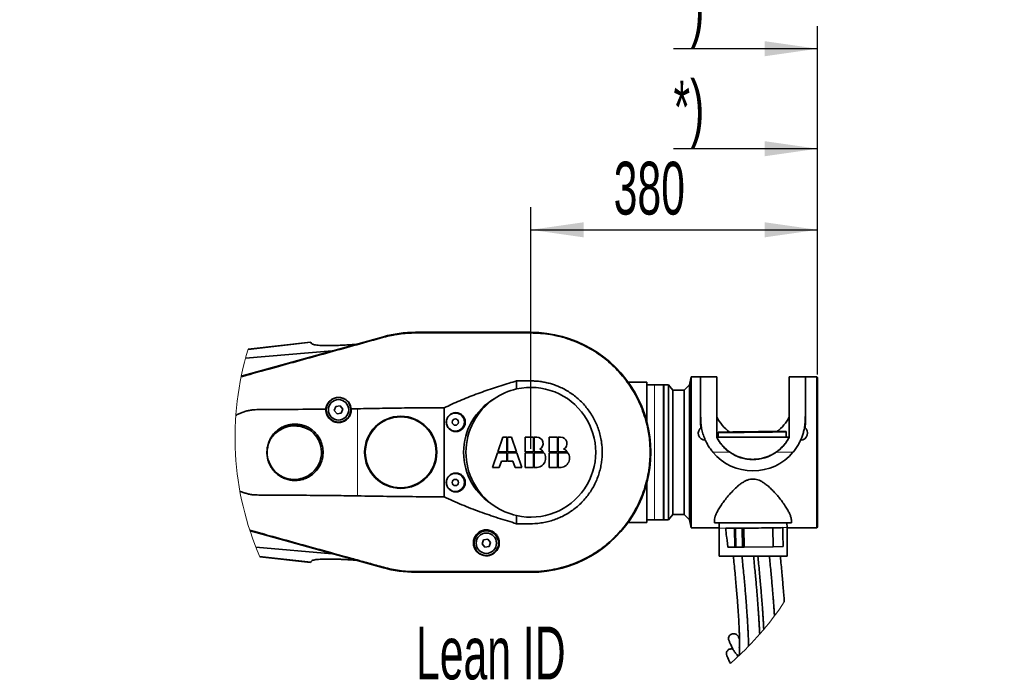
# Model space of a CAD drawing. Header units: millimetres. Extents: x 0 to 12115, y 0 to 8400.
# Tile 94 of 123: x 7841 to 9147, y 3271 to 4128. Entities that reach past the tile are written whole.
import ezdxf

# ---------------------------------------------------------------- set-up
doc = ezdxf.new("R2010")
doc.units = ezdxf.units.MM
doc.header["$LTSCALE"] = 20
doc.header["$PDSIZE"] = -1
doc.layers.add('SVART_TEXT', color=7, linetype='Continuous')
doc.styles.add('SLDTEXTSTYLE0', font='TXT', dxfattribs={"width": 0.605})
doc.dimstyles.new('SLDDIMSTYLE0', dxfattribs={"dimtxt": 70, "dimasz": 70, "dimexe": 0, "dimexo": 0.0625, "dimgap": 17.5, "dimtad": 1, "dimdec": 1, "dimrnd": 1e-09, "dimzin": 12, "dimdsep": 46, "dimtxsty": 'SLDTEXTSTYLE0', "dimsah": 1, "dimcen": 0.09, "dimadec": 0, "dimazin": 3, "dimtfac": 1, "dimtofl": 0, "dimtmove": 0, "dimatfit": 3, "dimfxl": 1, "dimfrac": 2, "dimtolj": 1, "dimtzin": 12, "dimarcsym": 0})
doc.dimstyles.new('SLDDIMSTYLE20', dxfattribs={"dimtxt": 70, "dimasz": 70, "dimexe": 0, "dimexo": 0.0625, "dimgap": 17.5, "dimtad": 1, "dimdec": 1, "dimrnd": 1e-09, "dimzin": 12, "dimdsep": 46, "dimtxsty": 'SLDTEXTSTYLE0', "dimsah": 1, "dimcen": 0.09, "dimse1": 1, "dimsd1": 1, "dimadec": 0, "dimazin": 3, "dimtfac": 1, "dimtofl": 0, "dimtmove": 0, "dimatfit": 3, "dimfxl": 1, "dimfrac": 2, "dimtolj": 1, "dimtzin": 12, "dimarcsym": 0})
doc.dimstyles.new('SLDDIMSTYLE8', dxfattribs={"dimtxt": 0.18, "dimasz": 70, "dimexe": 0, "dimexo": 0.0625, "dimgap": 0, "dimtad": 0, "dimtih": 1, "dimtoh": 1, "dimdec": 0, "dimrnd": 1e-09, "dimzin": 0, "dimdsep": 46, "dimtxsty": 'Standard', "dimblk1": 'NONE', "dimblk2": 'NONE', "dimsah": 1, "dimcen": 0.09, "dimadec": 0, "dimazin": 0, "dimtfac": 70, "dimtdec": 0, "dimtofl": 0, "dimtmove": 0, "dimatfit": 3, "dimldrblk": 'NONE', "dimfxl": 1, "dimfrac": 2, "dimtolj": 1, "dimtzin": 0, "dimarcsym": 0})

# ---------------------------------------------------------------- blocks, each defined once
blk = doc.blocks.new('_None')
blk = doc.blocks.new('_D_91')
at = {"layer": 'SVART_TEXT'}
for p, q in [((8519, 3559.5), (8519, 3879.6)), ((8899, 3657.7), (8899, 3879.6)), ((8519, 3849.6), (8899, 3849.6))]:
    blk.add_line(p, q, dxfattribs=at)
for points in [[(8519, 3849.6), (8589, 3839.6), (8589, 3859.6)], [(8899, 3849.6), (8829, 3859.6), (8829, 3839.6)]]:
    blk.add_solid(points, dxfattribs=at)
at = {"layer": 'SVART_TEXT', "insert": (8628.8, 3939.8), "char_height": 70, "attachment_point": 1, "style": 'SLDTEXTSTYLE0'}
blk.add_mtext('380', dxfattribs=at)
blk = doc.blocks.new('_D_92')
at = {"layer": 'SVART_TEXT'}
for p, q in [((8899, 3657.7), (8899, 3987.1)), ((8899, 3957.1), (8708.1, 3957.1))]:
    blk.add_line(p, q, dxfattribs=at)
blk.add_solid([(8899, 3957.1), (8829, 3967.1), (8829, 3947.1)], dxfattribs=at)
at = {"layer": 'SVART_TEXT', "insert": (8708.1, 4047.4), "char_height": 70, "attachment_point": 1, "style": 'SLDTEXTSTYLE0'}
blk.add_mtext('*)', dxfattribs=at)
blk = doc.blocks.new('_D_93')
at = {"layer": 'SVART_TEXT'}
for p, q in [((8899, 3657.7), (8899, 4119.6)), ((8899, 4089.6), (8708.1, 4089.6))]:
    blk.add_line(p, q, dxfattribs=at)
blk.add_solid([(8899, 4089.6), (8829, 4099.6), (8829, 4079.6)], dxfattribs=at)
at = {"layer": 'SVART_TEXT', "insert": (8708.1, 4179.8), "char_height": 70, "attachment_point": 1, "style": 'SLDTEXTSTYLE0'}
blk.add_mtext('*)', dxfattribs=at)

msp = doc.modelspace()

# ---------------------------------------------------------------- linework, layer by layer
at = {"color": 7, "linetype": 'Continuous', "lineweight": 35}
for p, q in [((8323.539639, 3707.862032), (8134.992684, 3655.623449)), ((8323.511685, 3707.963003), (8135.016645, 3655.738843)), ((8518.964732, 3713.735236), (8365.964735, 3713.735236)), ((8518.964732, 3713.630451), (8365.964735, 3713.630451)), ((8226.714576, 3700.874222), (8144.208515, 3691.473854)), ((8227.305437, 3700.03034), (8228.102172, 3698.892606)), ((8140.733207, 3679.503692), (8255.421723, 3689.098013)), ((8500.104273, 3638.641609), (8500.104273, 3649.367226)), ((8672.964776, 3647.735251), (8647.929872, 3647.735251)), ((8672.964776, 3647.735251), (8672.964776, 3601.286305)), ((8682.964767, 3644.235266), (8672.964776, 3644.235266)), ((8694.964731, 3644.235266), (8682.964767, 3644.235266)), ((8694.964731, 3644.235266), (8694.964731, 3465.235246)), ((8696.981276, 3644.235266), (8695.464695, 3644.235266)), ((8695.464695, 3465.235246), (8695.464695, 3644.235266)), ((8701.564754, 3644.235266), (8699.960912, 3644.235266)), ((8707.438434, 3637.235177), (8701.564754, 3644.235266)), ((8701.564754, 3465.235246), (8701.564754, 3644.235266)), ((8729.464734, 3644.235266), (8722.464765, 3637.235177)), ((8731.316174, 3654.73522), (8729.464734, 3644.235266)), ((8729.464734, 3465.235246), (8729.464734, 3644.235266)), ((8743.964756, 3654.73522), (8731.316174, 3654.73522)), ((8731.316174, 3654.73522), (8731.316174, 3574.642731)), ((8743.964756, 3604.053749), (8743.964756, 3654.73522)), ((8765.464748, 3654.73522), (8743.964756, 3654.73522)), ((8765.464748, 3574.488891), (8765.464748, 3654.73522)), ((8861.464704, 3654.73522), (8861.464704, 3574.488891)), ((8882.964695, 3654.73522), (8861.464704, 3654.73522)), ((8882.439698, 3654.73522), (8882.439936, 3654.73522)), ((8897.9648, 3654.73522), (8882.964695, 3654.73522)), ((8882.964695, 3604.053749), (8882.964695, 3654.73522)), ((8898.964728, 3653.735174), (8897.9648, 3654.73522)), ((8897.9648, 3454.735232), (8897.9648, 3654.73522)), ((8898.964728, 3653.735174), (8898.964728, 3455.735219)), ((8695.464695, 3634.735239), (8694.964731, 3634.735239)), ((8722.464765, 3637.235177), (8707.438434, 3637.235177)), ((8707.438434, 3472.235216), (8707.438434, 3637.235177)), ((8722.464765, 3554.436875), (8722.464765, 3637.235177)), ((8265.939081, 3616.460694), (8260.253335, 3615.457786)), ((8269.650484, 3612.038148), (8265.939081, 3616.460694)), ((8260.253335, 3615.457786), (8258.278991, 3610.032333)), ((8258.278991, 3610.032333), (8261.990393, 3605.609787)), ((8261.990393, 3605.609787), (8267.67614, 3606.612695)), ((8267.67614, 3606.612695), (8269.650484, 3612.038148)), ((8288.964713, 3612.480296), (8280.764783, 3612.355364)), ((8403.964723, 3613.547696), (8403.964723, 3495.922757)), ((8743.964756, 3604.053749), (8744.138683, 3599.25784)), ((8743.964756, 3594.389928), (8743.964756, 3604.053749)), ((8882.964695, 3604.053749), (8882.964695, 3594.389928)), ((8670.997585, 3601.286305), (8672.964776, 3601.286305)), ((8672.964776, 3601.286305), (8672.964776, 3594.295276)), ((8882.565821, 3587.429179), (8882.964695, 3594.389928)), ((8882.820929, 3599.696172), (8882.82069, 3599.48696)), ((8882.821286, 3599.477066), (8882.821286, 3599.48696)), ((8767.356718, 3581.167949), (8767.422641, 3574.834479)), ((8857.391203, 3574.834479), (8857.315505, 3582.104755)), ((8481.973255, 3574.846221), (8475.118423, 3555.235697)), ((8487.069214, 3574.846221), (8481.973255, 3574.846221)), ((8487.069214, 3555.235697), (8487.069214, 3574.846221)), ((8493.166233, 3574.846221), (8488.070215, 3574.846221)), ((8488.070215, 3574.846221), (8488.070215, 3555.235697)), ((8500.021065, 3555.235697), (8493.166233, 3574.846221)), ((8511.411751, 3574.846221), (8511.411751, 3555.235697)), ((8522.55925, 3574.846221), (8511.411751, 3574.846221)), ((8522.55925, 3555.235697), (8522.55925, 3574.846221)), ((8526.699746, 3574.846221), (8523.560251, 3574.846221)), ((8523.560251, 3574.846221), (8523.560251, 3555.235697)), ((8543.170715, 3574.846221), (8543.170715, 3555.235697)), ((8554.318214, 3574.846221), (8543.170715, 3574.846221)), ((8554.318214, 3555.235697), (8554.318214, 3574.846221)), ((8558.45877, 3574.846221), (8555.319215, 3574.846221)), ((8555.319215, 3574.846221), (8555.319215, 3555.235697)), ((8731.316174, 3574.642731), (8731.316174, 3454.735232)), ((8767.823661, 3574.834479), (8765.464748, 3574.834479)), ((8861.464704, 3574.642731), (8765.464748, 3574.642731)), ((8861.464704, 3574.834479), (8856.98911, 3574.834479)), ((8474.768544, 3554.234696), (8467.913712, 3534.624232)), ((8487.069214, 3554.234696), (8474.768544, 3554.234696)), ((8475.118423, 3555.235697), (8487.069214, 3555.235697)), ((8487.069214, 3542.814208), (8487.069214, 3554.234696)), ((8488.070215, 3555.235697), (8500.021065, 3555.235697)), ((8488.070215, 3554.234696), (8488.070215, 3542.814208)), ((8500.370944, 3554.234696), (8488.070215, 3554.234696)), ((8507.225717, 3534.624232), (8500.370944, 3554.234696)), ((8511.411751, 3555.235697), (8522.55925, 3555.235697)), ((8522.55925, 3554.234696), (8511.411751, 3554.234696)), ((8511.411751, 3554.234696), (8511.411751, 3534.624232)), ((8522.55925, 3534.624232), (8522.55925, 3554.234696)), ((8523.560251, 3555.235697), (8535.649443, 3555.235697)), ((8523.560251, 3554.234696), (8523.560251, 3534.624232)), ((8536.389912, 3554.234696), (8523.560251, 3554.234696)), ((8543.170715, 3555.235697), (8554.318214, 3555.235697)), ((8554.318214, 3554.234696), (8543.170715, 3554.234696)), ((8543.170715, 3554.234696), (8543.170715, 3534.624232)), ((8554.318214, 3534.624232), (8554.318214, 3554.234696)), ((8555.319215, 3555.235697), (8567.408407, 3555.235697)), ((8555.319215, 3554.234696), (8555.319215, 3534.624232)), ((8568.148936, 3554.234696), (8555.319215, 3554.234696)), ((8722.464765, 3472.235216), (8722.464765, 3554.436875)), ((8477.013732, 3534.624232), (8479.876543, 3542.814208)), ((8479.876543, 3542.814208), (8487.069214, 3542.814208)), ((8488.070215, 3542.814208), (8495.262945, 3542.814208)), ((8495.262945, 3542.814208), (8498.125757, 3534.624232)), ((8467.913712, 3534.624232), (8477.013732, 3534.624232)), ((8498.125757, 3534.624232), (8507.225717, 3534.624232)), ((8511.411751, 3534.624232), (8522.55925, 3534.624232)), ((8543.170715, 3534.624232), (8554.318214, 3534.624232)), ((8672.964776, 3515.175117), (8672.964776, 3508.184148)), ((8672.964776, 3508.184148), (8670.997585, 3508.184148)), ((8672.964776, 3508.184148), (8672.964776, 3461.735202)), ((8694.964731, 3474.735213), (8695.464695, 3474.735213)), ((8500.104273, 3460.100485), (8500.104273, 3470.828844)), ((8647.929872, 3461.735202), (8672.964776, 3461.735202)), ((8672.964776, 3465.235246), (8682.964767, 3465.235246)), ((8682.964767, 3465.235246), (8694.964731, 3465.235246)), ((8695.464695, 3465.235246), (8701.564754, 3465.235246)), ((8701.564754, 3465.235246), (8707.438434, 3472.235216)), ((8707.438434, 3472.235216), (8722.464765, 3472.235216)), ((8722.464765, 3472.235216), (8729.464734, 3465.235246)), ((8729.464734, 3465.235246), (8731.316174, 3454.735232)), ((8762.464727, 3464.219225), (8762.464727, 3461.235238)), ((8864.464725, 3461.235238), (8762.464727, 3461.235238)), ((8768.605674, 3461.234404), (8768.679107, 3454.179002)), ((8858.638013, 3455.115808), (8858.574236, 3461.235238)), ((8864.464725, 3461.235238), (8864.464725, 3464.256061)), ((8146.627272, 3450.623585), (8323.539639, 3401.60848)), ((8146.66673, 3450.503899), (8323.511685, 3401.50751)), ((8731.316174, 3454.735232), (8768.673385, 3454.735232)), ((8768.679107, 3454.179002), (8768.703545, 3417.169822)), ((8777.76655, 3454.053474), (8777.682031, 3454.052521)), ((8777.682031, 3454.052521), (8789.019311, 3454.048646)), ((8777.770961, 3445.516957), (8777.682031, 3454.052521)), ((8789.019311, 3454.048646), (8790.429676, 3453.945769)), ((8789.279664, 3429.050816), (8789.019311, 3454.048646)), ((8790.429676, 3453.945769), (8799.296463, 3454.04513)), ((8790.68991, 3428.947938), (8790.429676, 3453.945769)), ((8799.556816, 3429.047299), (8799.296463, 3454.04513)), ((8799.296463, 3454.04513), (8801.339353, 3454.044414)), ((8801.339353, 3454.044414), (8839.830244, 3454.475714)), ((8801.599587, 3429.046584), (8801.339353, 3454.044414)), ((8839.830244, 3454.475714), (8852.931584, 3454.878283)), ((8840.090597, 3429.477883), (8839.830244, 3454.475714)), ((8853.244746, 3445.978714), (8852.931584, 3454.878283)), ((8858.662928, 3417.229129), (8858.638013, 3455.115808)), ((8858.638252, 3454.735232), (8897.9648, 3454.735232)), ((8897.9648, 3454.735232), (8898.964728, 3455.735219)), ((8456.253374, 3438.657773), (8454.27903, 3433.23232)), ((8461.939061, 3439.660681), (8456.253374, 3438.657773)), ((8465.650464, 3435.238136), (8461.939061, 3439.660681)), ((8463.67612, 3429.812683), (8465.650464, 3435.238136)), ((8853.412355, 3429.887188), (8853.244746, 3445.978714)), ((8255.421723, 3420.372439), (8154.529179, 3428.812636)), ((8454.27903, 3433.23232), (8457.990433, 3428.809775)), ((8457.990433, 3428.809775), (8463.67612, 3429.812683)), ((8780.009473, 3429.053975), (8789.279664, 3429.050816)), ((8789.279664, 3429.050816), (8790.68991, 3428.947938)), ((8790.68991, 3428.947938), (8799.556816, 3429.047299)), ((8799.556816, 3429.047299), (8801.599587, 3429.046584)), ((8801.599587, 3429.046584), (8840.090597, 3429.477883)), ((8840.090597, 3429.477883), (8853.412355, 3429.887188)), ((8159.762407, 3416.224433), (8226.714576, 3408.59623)), ((8228.102172, 3410.577906), (8227.305437, 3409.440053)), ((8365.964735, 3395.840002), (8518.964732, 3395.840002)), ((8365.964735, 3395.735217), (8518.964732, 3395.735217))]:
    msp.add_line(p, q, dxfattribs=at)
at = {"color": 8, "linetype": 'Continuous', "lineweight": 18}
for p, q in [((8323.730851, 3707.17193), (8323.539639, 3707.862032)), ((8365.964735, 3712.910188), (8365.964735, 3713.630451)), ((8518.964732, 3712.910188), (8518.964732, 3713.630451)), ((8227.305437, 3700.03034), (8143.938268, 3690.59111)), ((8682.964767, 3465.235246), (8682.964767, 3644.235266)), ((8288.964713, 3496.990157), (8288.964713, 3612.480296)), ((8760.471786, 3554.735197), (8782.852734, 3554.735197)), ((8844.076718, 3554.735197), (8866.487826, 3554.735197)), ((8227.305437, 3409.440053), (8159.367944, 3417.132331)), ((8323.730791, 3402.298344), (8323.539639, 3401.60848)), ((8365.964735, 3396.560205), (8365.964735, 3395.840002)), ((8518.964732, 3396.560205), (8518.964732, 3395.840002))]:
    msp.add_line(p, q, dxfattribs=at)
at = {"color": 7, "linetype": 'Continuous', "lineweight": 35, "flags": 128}
for points in [[(8365.964735, 3712.910188), (8385.089839, 3712.910427), (8404.214764, 3712.910188), (8442.464734, 3712.910188), (8480.714763, 3712.910188), (8499.839748, 3712.910784), (8509.4023, 3712.909115), (8518.964732, 3712.910188)], [(8226.714576, 3700.874222), (8226.862396, 3700.663103), (8227.305437, 3700.03034)], [(8767.358387, 3581.16479), (8767.568792, 3581.134749), (8768.129433, 3581.108583), (8769.036258, 3581.086529), (8770.281757, 3581.068827), (8771.856511, 3581.055535), (8773.748005, 3581.046773), (8775.941575, 3581.04266), (8778.419936, 3581.043197), (8781.163777, 3581.048323), (8784.151519, 3581.058098), (8787.359918, 3581.072403), (8790.763701, 3581.091119), (8794.336403, 3581.114067), (8798.049892, 3581.141127), (8801.875318, 3581.172062), (8805.782521, 3581.206633), (8809.740985, 3581.244541), (8813.719834, 3581.285549), (8817.687834, 3581.329299), (8821.613873, 3581.375433), (8825.467432, 3581.423653), (8829.218114, 3581.473483), (8832.836712, 3581.524623), (8836.294854, 3581.576599), (8839.56548, 3581.629051), (8842.62308, 3581.681622), (8845.443571, 3581.733776), (8848.004902, 3581.785155), (8850.287164, 3581.835402), (8852.272356, 3581.884099), (8853.945101, 3581.930829), (8855.292047, 3581.975294), (8856.302942, 3582.017077), (8856.96956, 3582.05588), (8857.287014, 3582.091404), (8857.252563, 3582.123352), (8856.866682, 3582.151545), (8856.132234, 3582.175625), (8855.055059, 3582.195533), (8853.643502, 3582.21109), (8851.908649, 3582.222117), (8849.864209, 3582.228554), (8847.525919, 3582.230342), (8844.912256, 3582.227481), (8842.043722, 3582.220031), (8838.942612, 3582.207991), (8835.633243, 3582.19148), (8832.141603, 3582.170618), (8828.494871, 3582.145585), (8824.721778, 3582.116557), (8820.851649, 3582.083775), (8816.915, 3582.047475), (8812.94247, 3582.007957), (8808.965171, 3581.965578), (8805.014218, 3581.920577), (8801.120604, 3581.87337), (8797.314728, 3581.824315), (8793.626512, 3581.773771), (8790.084685, 3581.722153), (8786.716903, 3581.66988), (8783.549751, 3581.617309), (8780.607904, 3581.564916), (8777.914251, 3581.51306), (8775.49013, 3581.462217), (8773.354257, 3581.412686), (8771.52356, 3581.364942), (8770.012224, 3581.319285), (8768.832172, 3581.276132), (8767.992581, 3581.235779), (8767.500008, 3581.198586), (8767.358387, 3581.16479)], [(8777.76655, 3454.053474), (8780.356014, 3454.055024), (8783.216441, 3454.061461), (8786.324585, 3454.072607), (8789.655293, 3454.088462), (8793.181384, 3454.108847), (8796.87425, 3454.133643), (8800.70361, 3454.16261), (8804.63847, 3454.195512), (8808.646644, 3454.232109), (8812.695707, 3454.272104), (8816.752637, 3454.315139), (8820.784295, 3454.360856), (8824.758018, 3454.408897), (8828.64138, 3454.458905), (8832.40279, 3454.510463), (8836.011613, 3454.563094), (8839.438403, 3454.61644), (8842.655504, 3454.670025), (8845.636571, 3454.723431), (8848.357285, 3454.77624), (8850.795592, 3454.827977), (8852.931584, 3454.878283)], [(8777.770961, 3445.516957), (8778.490985, 3443.68477), (8779.237355, 3438.195837), (8780.009473, 3429.053975)], [(8227.305437, 3409.440053), (8226.862396, 3408.80729), (8226.714576, 3408.59623)], [(8768.703545, 3417.169822), (8768.705214, 3417.16708), (8768.915618, 3417.138709)], [(8768.915618, 3417.138709), (8769.476259, 3417.110814), (8770.383085, 3417.083634), (8771.628583, 3417.057348), (8773.203338, 3417.032135), (8775.094951, 3417.008294), (8777.288402, 3416.985942), (8779.766882, 3416.965259), (8782.510603, 3416.946364), (8785.498465, 3416.929496), (8788.706864, 3416.914714), (8792.110646, 3416.902197), (8795.683349, 3416.891945), (8799.396957, 3416.884137), (8803.222264, 3416.878832), (8807.129586, 3416.875971), (8811.08805, 3416.875673), (8815.066899, 3416.877938), (8819.034899, 3416.882707), (8822.961057, 3416.889919), (8826.814616, 3416.899575), (8830.565298, 3416.911615), (8834.183896, 3416.92586), (8837.642158, 3416.942252), (8840.912784, 3416.960669), (8843.970383, 3416.980935), (8846.790875, 3417.002929), (8849.352325, 3417.026473), (8851.634467, 3417.051328), (8853.619779, 3417.077375), (8855.292404, 3417.104376), (8856.639469, 3417.132152), (8857.650245, 3417.160405), (8858.316983, 3417.188955), (8858.634437, 3417.217625), (8858.662928, 3417.229129)], [(8518.964732, 3396.560205), (8499.839569, 3396.559847), (8480.714763, 3396.560205), (8442.464734, 3396.560205), (8404.214764, 3396.560205), (8385.08972, 3396.559967), (8365.964735, 3396.560205)]]:
    msp.add_lwpolyline(points, dxfattribs=at)
at = {"color": 7, "linetype": 'Continuous', "lineweight": 35}
for centre, radius in [((8263.964711, 3611.035245), 16.249955), ((8263.964725, 3611.035192), 13.499987), ((8419.425487, 3594.738007), 12.554636), ((8418.964764, 3594.735224), 12.000006), ((8346.464732, 3554.735208), 47.848068), ((8346.46478, 3554.735253), 46.982076), ((8418.964754, 3594.735243), 4.150002), ((8419.425472, 3514.737906), 12.554631), ((8418.964768, 3514.735235), 12.000001), ((8418.964747, 3514.735218), 4.150014), ((8459.964748, 3434.235238), 16.249984), ((8459.964731, 3434.235216), 13.499987)]:
    msp.add_circle(centre, radius, dxfattribs=at)
for centre, radius, start, end in [((8365.965254, 3554.730544), 159.004691, 90.000187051, 105.485571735), ((8365.965358, 3554.729334), 158.901117, 90.000224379, 105.48549785), ((8518.964762, 3554.735226), 159.000009, 269.999989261, 90.000010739), ((8518.964762, 3554.735226), 158.895224, 269.999989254, 90.000010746), ((8518.964566, 3554.735532), 85.999653, 102.668310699, 124.439627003), ((8518.964763, 3554.735226), 85.999995, 257.331606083, 102.668393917), ((8512.150897, 3554.735226), 82.33851, 120.526178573, 239.473821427), ((8518.96481, 3554.735226), 86.000043, 124.43964567, 235.56035433), ((8205.364715, 3554.735342), 35.634226, 59.122098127, 138.293558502), ((8813.464205, 3625.234734), 53.499287, 206.207823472, 234.64944772), ((8813.464424, 3625.235274), 53.500263, 306.498949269, 333.792046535), ((8205.364758, 3554.735213), 36.000561, 146.515726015, 50.899861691), ((8205.969879, 3550.786244), 38.796993, 115.888653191, 142.140505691), ((8205.364635, 3554.735885), 34.999355, 79.594818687, 117.820744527), ((8205.969205, 3550.785826), 38.797321, 55.275237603, 81.526895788), ((8750.464719, 3580.23519), 9.432712, 124.651644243, 269.36448902), ((8876.464636, 3580.235268), 9.432819, 270.820745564, 55.147161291), ((8526.699781, 3566.383238), 8.462983, 298.191829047, 90.000235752), ((8558.458729, 3566.383218), 8.463002, 298.192344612, 89.999720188), ((8525.789751, 3547.167613), 12.73998, 259.921325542, 33.691223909), ((8525.78943, 3547.167193), 12.74051, 39.293653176, 67.339789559), ((8557.548764, 3547.167613), 12.739988, 259.921107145, 33.691198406), ((8557.54884, 3547.167871), 12.739736, 39.292564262, 67.340217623), ((8813.479806, 3599.438111), 69.341191, 220.14172579, 319.85827421), ((8813.464726, 3599.219735), 53.999706, 235.466233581, 304.533766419), ((8518.964664, 3554.735144), 85.999893, 235.560403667, 257.331658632), ((8365.965041, 3554.736758), 159.001541, 254.514193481, 269.999889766), ((8365.964272, 3554.73155), 158.891548, 254.513952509, 270.000167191)]:
    msp.add_arc(centre, radius, start, end, dxfattribs=at)
at = {"color": 7, "linetype": 'Continuous', "lineweight": 18}
for centre, radius, start, end in [((8523.560764, 3574.846252), 396.875454, 162.910540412, 203.557960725), ((8523.563219, 3574.843607), 396.870982, 313.058540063, 326.643284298), ((8523.742152, 3574.641587), 396.601184, 310.926732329, 312.877438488)]:
    msp.add_arc(centre, radius, start, end, dxfattribs=at)
at = {"color": 8, "linetype": 'Continuous', "lineweight": 18}
for centre, radius, start, end in [((8774.880309, 3574.108086), 120.089301, 267.040029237, 271.377186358), ((8853.000055, 3521.899358), 67.02111, 269.941463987, 274.825545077)]:
    msp.add_arc(centre, radius, start, end, dxfattribs=at)
at = {"color": 7, "linetype": 'Continuous', "lineweight": 35}
for points, knots in [([(8323.730851, 3707.17193), (8327.143027, 3708.047435), (8333.983108, 3709.80248), (8344.494046, 3711.549939), (8355.169708, 3712.7007), (8362.360822, 3712.840251), (8365.964735, 3712.910188)], [0, 0, 0, 0, 0.2471380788, 0.4954153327, 0.7471212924, 1, 1, 1, 1]), ([(8518.964732, 3712.910188), (8523.283114, 3712.810756), (8531.952106, 3712.611149), (8544.974039, 3710.929687), (8557.97041, 3708.223026), (8570.689191, 3704.409472), (8582.983038, 3699.573182), (8594.79119, 3693.75963), (8606.19357, 3686.910131), (8616.982257, 3679.118009), (8627.070063, 3670.453453), (8636.383315, 3660.996286), (8644.960193, 3650.679072), (8652.619068, 3639.681491), (8659.286158, 3628.130291), (8664.943399, 3616.124624), (8669.615344, 3603.565407), (8672.904548, 3591.722798), (8675.110294, 3580.661109), (8676.461747, 3570.538078), (8677.182288, 3559.848049), (8677.163747, 3548.799742), (8676.285771, 3536.84375), (8674.386384, 3524.386755), (8671.303997, 3511.477847), (8667.10601, 3498.751912), (8661.840726, 3486.428636), (8655.579958, 3474.652662), (8648.398637, 3463.49164), (8640.225299, 3452.872873), (8631.926667, 3443.806715), (8623.716283, 3436.07313), (8615.849315, 3429.561382), (8607.166978, 3423.28433), (8597.789122, 3417.443931), (8587.199331, 3411.858782), (8575.631468, 3406.862575), (8563.051372, 3402.63491), (8550.0211, 3399.439596), (8538.211285, 3397.611206), (8527.816961, 3396.701792), (8521.915399, 3396.607399), (8518.964732, 3396.560205)], [0, 0, 0, 0, 0.0260696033, 0.052333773, 0.079152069, 0.1061633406, 0.1324127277, 0.1588426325, 0.1855518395, 0.2126437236, 0.2391111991, 0.2657639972, 0.2927031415, 0.3200354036, 0.3465932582, 0.3731508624, 0.4000878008, 0.4274175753, 0.4472771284, 0.4681611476, 0.4890452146, 0.5119330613, 0.5348207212, 0.5613788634, 0.5879369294, 0.6148744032, 0.6422045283, 0.6687622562, 0.6953198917, 0.7222568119, 0.7495866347, 0.769445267, 0.7903281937, 0.8112112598, 0.8340979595, 0.8569846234, 0.883449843, 0.9101001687, 0.9370370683, 0.9643671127, 0.9821842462, 1, 1, 1, 1]), ([(8134.83789, 3654.875291), (8136.971294, 3655.467256), (8152.479088, 3659.770274), (8191.71998, 3670.619307), (8240.685387, 3684.182284), (8288.142617, 3697.308932), (8311.868213, 3703.884294), (8323.730851, 3707.17193)], [0, 0, 0, 0, 0.0338881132, 0.2463339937, 0.6231623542, 0.8115837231, 1, 1, 1, 1]), ([(8286.68424, 3697.759641), (8283.532636, 3697.531025), (8277.381539, 3697.084827), (8268.422827, 3696.605739), (8260.035424, 3696.287243), (8252.329016, 3696.145837), (8245.428288, 3696.184226), (8239.794922, 3696.39025), (8235.433173, 3696.751462), (8232.281466, 3697.18618), (8230.121852, 3697.720409), (8228.757969, 3698.249626), (8228.294744, 3698.703798), (8228.102172, 3698.892606)], [0, 0, 0, 0, 0.1605014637, 0.3132564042, 0.4556746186, 0.5868258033, 0.7047239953, 0.8061869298, 0.8730137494, 0.9270992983, 0.9673219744, 0.9864150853, 1, 1, 1, 1]), ([(8403.964723, 3613.547696), (8407.406562, 3615.217574), (8414.289717, 3618.557076), (8428.329484, 3624.692784), (8446.189823, 3631.764147), (8467.983285, 3639.417986), (8486.003266, 3645.194102), (8496.753112, 3648.375466), (8500.104273, 3649.367226)], [0, 0, 0, 0, 0.1117199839, 0.223422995, 0.4474081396, 0.6725783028, 0.8979294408, 1, 1, 1, 1]), ([(8500.104273, 3649.367226), (8503.268099, 3649.374099), (8508.904705, 3649.386345), (8516.87916, 3649.443296), (8524.026173, 3649.264289), (8530.788553, 3648.70653), (8537.257679, 3647.66462), (8543.296557, 3646.263453), (8549.117924, 3644.513635), (8555.301161, 3642.21914), (8561.899223, 3639.202735), (8568.819166, 3635.311793), (8575.457743, 3630.803786), (8581.671202, 3625.769534), (8587.410963, 3620.256387), (8592.654422, 3614.294855), (8597.437769, 3607.839333), (8601.652734, 3601.010648), (8605.24614, 3593.891216), (8608.221389, 3586.535764), (8610.595523, 3578.874941), (8612.162415, 3571.695925), (8613.110535, 3565.019582), (8613.580629, 3558.932025), (8613.655536, 3552.527098), (8613.276943, 3545.932932), (8612.357845, 3538.840645), (8610.818028, 3531.479005), (8608.548488, 3523.865107), (8605.611312, 3516.38018), (8602.057168, 3509.190203), (8597.918915, 3502.357366), (8593.258557, 3495.932324), (8588.016749, 3489.845997), (8582.299055, 3484.258476), (8576.145393, 3479.188964), (8569.628312, 3474.666918), (8562.681585, 3470.663487), (8555.438144, 3467.278498), (8547.965606, 3464.530776), (8540.304224, 3462.417537), (8532.398902, 3460.928971), (8522.994862, 3460.016544), (8512.206349, 3460.076941), (8504.139408, 3460.092635), (8500.104273, 3460.100485)], [0, 0, 0, 0, 0.028336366, 0.0504834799, 0.0714210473, 0.092348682, 0.1112009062, 0.1300549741, 0.147831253, 0.1656073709, 0.1890862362, 0.2127297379, 0.2366274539, 0.2608711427, 0.284265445, 0.3078247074, 0.3318953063, 0.3561408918, 0.379607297, 0.4032379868, 0.4271217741, 0.451354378, 0.4689637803, 0.4874811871, 0.5059983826, 0.5262919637, 0.5465854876, 0.5699973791, 0.5935724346, 0.6176604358, 0.6419251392, 0.6653159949, 0.6891238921, 0.7129313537, 0.7371720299, 0.7606344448, 0.784258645, 0.8081345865, 0.8323582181, 0.855777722, 0.8793599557, 0.9034577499, 0.9277374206, 0.9638537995, 1, 1, 1, 1]), ([(8699.960912, 3644.235147), (8699.962195, 3644.235188), (8699.995298, 3644.236246), (8699.744771, 3644.230901), (8699.624298, 3644.230686), (8699.19871, 3644.225186), (8698.772414, 3644.222972), (8698.274291, 3644.222611), (8697.831234, 3644.224336), (8697.381499, 3644.22946), (8697.232964, 3644.230666), (8696.927284, 3644.236109), (8696.977446, 3644.234994), (8696.981276, 3644.234909)], [0, 0, 0, 0, 0.0012290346, 0.0317055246, 0.1143726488, 0.2402309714, 0.3956457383, 0.5633415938, 0.7242235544, 0.8595519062, 0.9537902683, 0.9964724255, 1, 1, 1, 1]), ([(8280.764783, 3612.355364), (8280.553481, 3613.628125), (8280.175448, 3615.905184), (8278.774893, 3618.943274), (8277.048579, 3621.48013), (8274.854184, 3623.667861), (8272.326165, 3625.412935), (8269.536262, 3626.65409), (8266.690832, 3627.365635), (8263.840668, 3627.562985), (8261.155757, 3627.322213), (8258.622256, 3626.674093), (8256.294249, 3625.700319), (8254.165229, 3624.402869), (8252.219558, 3622.795197), (8250.521508, 3620.890453), (8249.057099, 3618.642036), (8247.952346, 3616.11976), (8247.357247, 3613.831011), (8247.209363, 3612.434688), (8247.160459, 3611.972941)], [0, 0, 0, 0, 0.077261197, 0.1382256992, 0.1995027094, 0.2611007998, 0.3235293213, 0.3832709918, 0.4438645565, 0.4990286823, 0.5544127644, 0.6053160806, 0.6557752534, 0.7056770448, 0.75477012, 0.8071025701, 0.8585864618, 0.915562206, 0.9720774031, 1, 1, 1, 1]), ([(8247.160459, 3611.972941), (8245.009925, 3611.951464), (8226.783406, 3611.769439), (8202.01317, 3611.58592), (8176.122772, 3611.395735), (8163.03996, 3611.34955), (8154.879659, 3611.367977), (8148.361094, 3610.850296), (8143.543147, 3609.790644), (8138.711415, 3608.541922), (8134.056019, 3606.789641), (8130.379756, 3605.139854), (8128.353966, 3603.965155), (8127.728427, 3603.602422)], [0, 0, 0, 0, 0.053421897, 0.452769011, 0.615312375, 0.6965486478, 0.7777576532, 0.8179860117, 0.8586308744, 0.9001030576, 0.9418503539, 0.9820441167, 1, 1, 1, 1]), ([(8247.160459, 3611.972941), (8247.189013, 3610.475826), (8247.235461, 3608.040534), (8248.255651, 3604.789271), (8249.511628, 3602.248317), (8251.202724, 3599.934515), (8253.236669, 3597.955337), (8255.596315, 3596.331227), (8258.171118, 3595.13715), (8260.935063, 3594.385814), (8263.759737, 3594.111762), (8266.616203, 3594.317754), (8269.372039, 3594.99423), (8271.998987, 3596.134157), (8274.375526, 3597.684546), (8276.477434, 3599.629623), (8278.206523, 3601.879537), (8279.54822, 3604.411037), (8280.406965, 3607.039231), (8280.851615, 3609.723099), (8280.793961, 3611.470854), (8280.764783, 3612.355364)], [0, 0, 0, 0, 0.0810185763, 0.1317894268, 0.184030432, 0.2348004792, 0.2870413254, 0.3378074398, 0.3900477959, 0.4408086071, 0.4930440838, 0.5437985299, 0.5960268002, 0.6467788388, 0.6990021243, 0.7497584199, 0.801986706, 0.8527517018, 0.9049898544, 0.9519169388, 1, 1, 1, 1]), ([(8288.964713, 3612.480296), (8300.071863, 3612.673734), (8322.286253, 3613.060612), (8360.618286, 3613.686164), (8387.846139, 3613.599186), (8403.964723, 3613.547696)], [0, 0, 0, 0, 0.2897766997, 0.5795557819, 1, 1, 1, 1]), ([(8882.964695, 3604.053749), (8882.96143, 3603.520712), (8882.952527, 3602.06707), (8882.871955, 3600.615479), (8882.820929, 3599.696172)], [0, 0, 0, 0, 0.366690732, 1, 1, 1, 1]), ([(8243.305887, 3558.548642), (8243.396843, 3557.278103), (8243.642041, 3553.853015), (8243.109347, 3548.251785), (8241.481973, 3542.003893), (8238.800069, 3536.176286), (8235.227953, 3530.914577), (8230.807923, 3526.351523), (8225.709667, 3522.592053), (8220.050496, 3519.7724), (8214.02332, 3517.932196), (8207.779947, 3517.157941), (8201.508132, 3517.422552), (8195.378993, 3518.758502), (8189.553031, 3521.083288), (8184.207274, 3524.372363), (8179.463509, 3528.501418), (8175.487617, 3533.386911), (8172.35575, 3538.873461), (8170.201278, 3544.823502), (8169.046998, 3551.06165), (8168.97362, 3557.41194), (8169.943693, 3563.695631), (8171.974403, 3569.721595), (8174.967532, 3575.328878), (8178.875924, 3580.335412), (8183.548457, 3584.620236), (8188.881941, 3588.03173), (8194.690407, 3590.507823), (8200.829422, 3591.943753), (8207.105501, 3592.34522), (8213.350713, 3591.662515), (8219.391588, 3589.963299), (8225.052183, 3587.254923), (8230.197176, 3583.651835), (8234.655838, 3579.21894), (8238.34306, 3574.102899), (8241.094535, 3568.423183), (8242.69671, 3563.15661), (8243.138945, 3559.811428), (8243.305887, 3558.548642)], [0, 0, 0, 0, 0.0162983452, 0.0439366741, 0.0715744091, 0.0986242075, 0.1256717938, 0.1526292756, 0.1795832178, 0.20639744, 0.2332067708, 0.2598927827, 0.2865744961, 0.3132074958, 0.3398399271, 0.3665183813, 0.3932006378, 0.4199953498, 0.4467969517, 0.4737195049, 0.5006467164, 0.5276533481, 0.5546587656, 0.5816803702, 0.6086956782, 0.6356635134, 0.6626252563, 0.6894882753, 0.7163490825, 0.7430914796, 0.7698363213, 0.7964945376, 0.8231572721, 0.8498120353, 0.8764706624, 0.9032094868, 0.9299508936, 0.9568257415, 0.9837019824, 1, 1, 1, 1]), ([(8743.964756, 3594.389928), (8744.03266, 3592.083791), (8744.10114, 3589.758087), (8744.361441, 3587.448609), (8744.363631, 3587.429179)], [0, 0, 0, 0, 0.9915865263, 1, 1, 1, 1]), ([(8744.138683, 3599.25784), (8744.168189, 3597.853117), (8744.247075, 3594.097509), (8744.993155, 3587.947655), (8746.550556, 3580.86695), (8748.80207, 3574.106432), (8751.671478, 3567.785428), (8755.023338, 3561.95984), (8758.061537, 3557.653133), (8759.981731, 3555.328475), (8760.471786, 3554.735197)], [0, 0, 0, 0, 0.0871037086, 0.2328768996, 0.3832514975, 0.536048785, 0.6738282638, 0.8130356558, 0.952284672, 1, 1, 1, 1]), ([(8866.487826, 3554.735197), (8867.790111, 3556.363664), (8870.40543, 3559.634043), (8873.567147, 3564.681134), (8876.176562, 3569.662531), (8878.268421, 3574.545266), (8879.990509, 3579.592438), (8881.497707, 3585.495522), (8882.613205, 3592.20712), (8882.752069, 3597.213584), (8882.820929, 3599.696172)], [0, 0, 0, 0, 0.1280449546, 0.2571469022, 0.3651859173, 0.4733701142, 0.5832275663, 0.6925251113, 0.8475304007, 1, 1, 1, 1]), ([(8861.464704, 3574.642731), (8860.542586, 3572.982801), (8858.689358, 3569.646756), (8855.257231, 3565.040114), (8851.38701, 3560.78098), (8847.060042, 3556.973194), (8842.36066, 3553.640065), (8837.2759, 3550.786605), (8831.843385, 3548.486966), (8826.129042, 3546.773477), (8820.223926, 3545.684653), (8814.194125, 3545.271932), (8808.118704, 3545.531734), (8802.115507, 3546.462269), (8796.265582, 3548.073182), (8790.636596, 3550.317939), (8785.282246, 3553.174745), (8780.286848, 3556.63304), (8775.700245, 3560.623083), (8771.679243, 3565.01124), (8768.215145, 3569.682241), (8766.379609, 3572.992728), (8765.464748, 3574.642731)], [0, 0, 0, 0, 0.0481512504, 0.0967720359, 0.1454025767, 0.1939971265, 0.2427589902, 0.291378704, 0.3417009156, 0.3921777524, 0.442503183, 0.4937929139, 0.5452494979, 0.5965367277, 0.6476502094, 0.6989259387, 0.7500435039, 0.8013517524, 0.8528105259, 0.9040091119, 0.9521565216, 1, 1, 1, 1]), ([(8782.852734, 3554.735197), (8780.589992, 3556.442), (8777.164621, 3559.025782), (8773.188399, 3563.171155), (8770.345999, 3566.614769), (8767.717891, 3570.371837), (8766.216667, 3573.114948), (8765.464748, 3574.488891)], [0, 0, 0, 0, 0.3193125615, 0.4833797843, 0.6471389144, 0.8232622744, 1, 1, 1, 1]), ([(8856.98911, 3574.834479), (8856.440995, 3574.824828), (8854.941457, 3574.798426), (8852.108257, 3574.779503), (8848.15088, 3574.755779), (8843.176457, 3574.736623), (8837.330592, 3574.719837), (8830.775349, 3574.7069), (8823.69968, 3574.697933), (8816.302384, 3574.693322), (8808.794582, 3574.693289), (8801.389538, 3574.697688), (8794.296544, 3574.70652), (8787.719088, 3574.719211), (8781.841037, 3574.735997), (8776.832956, 3574.754876), (8772.832587, 3574.778812), (8769.943474, 3574.797476), (8768.399074, 3574.824434), (8767.823661, 3574.834479)], [0, 0, 0, 0, 0.0184440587, 0.050459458, 0.0953235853, 0.1515927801, 0.2178245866, 0.2920083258, 0.3721439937, 0.4558853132, 0.5408900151, 0.6247436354, 0.7050276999, 0.7795336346, 0.8460421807, 0.9027953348, 0.9480311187, 0.9806374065, 1, 1, 1, 1]), ([(8861.464704, 3574.488891), (8860.270134, 3572.376254), (8857.732781, 3567.888858), (8852.613869, 3561.750131), (8847.834148, 3557.406788), (8844.812218, 3555.258149), (8844.076718, 3554.735197)], [0, 0, 0, 0, 0.2736730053, 0.5813015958, 0.8980939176, 1, 1, 1, 1]), ([(8861.464465, 3575.329615), (8861.463893, 3575.310978), (8861.462026, 3575.250234), (8861.454238, 3575.068931), (8861.432178, 3574.907539), (8861.415828, 3574.787928)], [0, 0, 0, 0, 0.1027953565, 0.3350570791, 1, 1, 1, 1]), ([(8864.406431, 3464.256061), (8864.395006, 3464.890324), (8864.361332, 3466.759589), (8863.430967, 3469.95676), (8861.84665, 3473.905279), (8859.442075, 3478.509172), (8856.241281, 3483.719872), (8852.206866, 3489.467769), (8848.110952, 3494.708805), (8844.009663, 3499.523557), (8840.016892, 3503.876036), (8835.550772, 3508.244531), (8831.222756, 3511.884658), (8827.130294, 3514.785889), (8823.54685, 3516.8186), (8819.922351, 3518.300282), (8816.500675, 3519.135087), (8813.164852, 3519.346588), (8809.788162, 3519.027301), (8806.298218, 3518.062738), (8802.577913, 3516.410174), (8798.902146, 3514.208932), (8795.300094, 3511.545322), (8790.659881, 3507.576499), (8785.241022, 3502.208069), (8779.623131, 3495.723176), (8774.851687, 3489.637391), (8770.916197, 3484.052501), (8767.70382, 3478.891677), (8765.243363, 3474.226126), (8763.502458, 3470.113967), (8762.684228, 3466.813218), (8762.415543, 3464.881565), (8762.467908, 3464.237285), (8762.469376, 3464.219225)], [0, 0, 0, 0, 0.0120585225, 0.0355382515, 0.0627386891, 0.0932218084, 0.1343318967, 0.1792252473, 0.2269712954, 0.2610407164, 0.299736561, 0.3394935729, 0.3800212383, 0.4073666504, 0.4350006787, 0.4583336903, 0.4817878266, 0.5017743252, 0.5217564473, 0.5461547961, 0.5704120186, 0.5991393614, 0.6276211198, 0.6556913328, 0.7154456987, 0.7727732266, 0.819103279, 0.8627667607, 0.9029224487, 0.9348412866, 0.9632614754, 0.9876828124, 0.9996547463, 1, 1, 1, 1]), ([(8133.219505, 3503.1258), (8133.537227, 3502.97574), (8135.327906, 3502.130002), (8138.784942, 3501.01978), (8143.528418, 3499.680212), (8148.414707, 3498.591521), (8155.005272, 3498.117365), (8163.171584, 3498.05864), (8176.139337, 3498.109847), (8198.856225, 3497.88203), (8227.937891, 3497.698566), (8260.141581, 3497.370461), (8279.355691, 3497.116943), (8288.964713, 3496.990157)], [0, 0, 0, 0, 0.0067366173, 0.0379675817, 0.0693716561, 0.1013619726, 0.1337134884, 0.1958282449, 0.2579898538, 0.3823907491, 0.6314937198, 0.8157091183, 1, 1, 1, 1]), ([(8403.964723, 3495.922757), (8391.551163, 3495.896169), (8366.176919, 3495.841821), (8327.84219, 3496.258718), (8301.924298, 3496.746336), (8288.964713, 3496.990157)], [0, 0, 0, 0, 0.3238077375, 0.6618872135, 1, 1, 1, 1]), ([(8500.104273, 3460.100485), (8491.940183, 3462.561551), (8475.603383, 3467.486281), (8451.343045, 3475.793784), (8431.36357, 3483.508727), (8415.583011, 3490.304091), (8407.837691, 3494.049769), (8403.964723, 3495.922757)], [0, 0, 0, 0, 0.2490275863, 0.4983180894, 0.7487495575, 0.8743647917, 1, 1, 1, 1]), ([(8323.730791, 3402.298344), (8317.042438, 3404.152027), (8303.665552, 3407.859443), (8276.908137, 3415.261975), (8244.97904, 3424.104621), (8207.875479, 3434.376022), (8175.510236, 3443.328408), (8155.010391, 3449.006371), (8146.3727, 3451.398803)], [0, 0, 0, 0, 0.1131419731, 0.2262870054, 0.4525777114, 0.6532347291, 0.853889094, 1, 1, 1, 1]), ([(8457.356358, 3451.757503), (8456.891386, 3451.67467), (8455.583501, 3451.441675), (8453.508405, 3450.76354), (8451.1966, 3449.636519), (8449.09007, 3448.172361), (8447.178844, 3446.379019), (8445.556036, 3444.295963), (8444.213739, 3441.88581), (8443.266209, 3439.241848), (8442.737843, 3436.311841), (8442.734849, 3433.250521), (8443.319322, 3430.055706), (8444.546386, 3426.931916), (8446.310461, 3424.19644), (8448.431045, 3421.95925), (8450.632152, 3420.295416), (8452.985126, 3419.04862), (8455.401703, 3418.183183), (8457.974349, 3417.689928), (8460.526017, 3417.584636), (8462.964514, 3417.849714), (8465.234253, 3418.406804), (8467.372649, 3419.256085), (8469.427577, 3420.400242), (8471.33647, 3421.843988), (8473.154501, 3423.674302), (8474.72689, 3425.839311), (8476.020903, 3428.406262), (8476.881439, 3431.223508), (8477.274058, 3434.414309), (8477.016741, 3437.826684), (8476.151292, 3440.940067), (8475.208385, 3442.720757), (8474.83244, 3443.430735)], [0, 0, 0, 0, 0.0162225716, 0.0456312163, 0.0746551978, 0.1043384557, 0.1334356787, 0.1644076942, 0.1946970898, 0.2278764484, 0.2604550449, 0.2965551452, 0.3324722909, 0.3714542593, 0.4111312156, 0.443544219, 0.4769330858, 0.5054775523, 0.5347518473, 0.5648140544, 0.5951555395, 0.6221658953, 0.6488473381, 0.6752297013, 0.7009965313, 0.7294526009, 0.7571833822, 0.789371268, 0.8209820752, 0.8555533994, 0.8900817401, 0.9308623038, 0.9724341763, 1, 1, 1, 1]), ([(8474.83244, 3443.430735), (8474.327608, 3444.207593), (8473.305925, 3445.779803), (8471.275036, 3447.831101), (8468.872431, 3449.575796), (8466.20773, 3450.879411), (8463.412438, 3451.676916), (8460.455149, 3452.063011), (8458.434283, 3451.863775), (8457.356358, 3451.757503)], [0, 0, 0, 0, 0.1350927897, 0.2734014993, 0.4188625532, 0.5672929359, 0.7042085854, 0.8422256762, 1, 1, 1, 1]), ([(8228.102172, 3410.577906), (8228.436777, 3410.852848), (8229.301847, 3411.56367), (8231.343404, 3412.054457), (8234.084885, 3412.573023), (8237.631854, 3412.916732), (8241.857725, 3413.167027), (8246.927609, 3413.301451), (8252.799001, 3413.313469), (8259.436651, 3413.1923), (8266.208555, 3412.955562), (8273.012693, 3412.623207), (8279.76234, 3412.220338), (8284.350615, 3411.882631), (8286.68424, 3411.710871)], [0, 0, 0, 0, 0.02179143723, 0.05633852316, 0.10406777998, 0.16450351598, 0.23678425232, 0.31927031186, 0.42205623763, 0.53506009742, 0.65650571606, 0.7662789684, 0.88112802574, 1, 1, 1, 1]), ([(8787.446106, 3417.098297), (8787.79929, 3413.626247), (8788.558936, 3406.158398), (8789.642633, 3394.970431), (8790.68197, 3383.803522), (8791.59931, 3373.43669), (8792.403477, 3363.831869), (8793.102138, 3354.951821), (8793.73086, 3346.362509), (8794.284313, 3338.100769), (8794.755319, 3330.19825), (8795.122814, 3323.07996), (8795.397389, 3316.695077), (8795.588824, 3310.993371), (8795.723904, 3305.248324), (8795.779609, 3299.615124), (8795.740742, 3294.212955), (8795.598044, 3289.774968), (8795.488556, 3287.032345), (8795.378894, 3285.746005), (8795.371617, 3285.660637)], [0, 0, 0, 0, 0.07945016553, 0.17088519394, 0.25588876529, 0.33476667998, 0.40781082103, 0.47530992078, 0.53754770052, 0.60387153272, 0.66381116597, 0.71776865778, 0.76613576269, 0.80929747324, 0.84764113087, 0.8969568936, 0.93754226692, 0.97061017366, 0.99804955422, 1, 1, 1, 1]), ([(8798.967922, 3416.586471), (8799.303004, 3413.274278), (8800.03203, 3406.068043), (8801.068337, 3395.324009), (8802.057301, 3384.694761), (8802.913121, 3375.080708), (8803.649836, 3366.419888), (8804.279724, 3358.654349), (8804.83861, 3351.414706), (8805.326299, 3344.737083), (8805.749601, 3338.581449), (8806.11091, 3332.986867), (8806.436159, 3327.593145), (8806.738187, 3322.143892), (8807.032012, 3316.279057), (8807.30024, 3310.036436), (8807.523659, 3303.725164), (8807.613239, 3299.622638), (8807.654823, 3297.71818)], [0, 0, 0, 0, 0.083776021, 0.1822688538, 0.2716251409, 0.3524136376, 0.4251605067, 0.4903594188, 0.5484731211, 0.6078862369, 0.6588474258, 0.7037437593, 0.7489656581, 0.7948253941, 0.8410830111, 0.8967371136, 0.9520637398, 1, 1, 1, 1]), ([(8822.378243, 3313.661409), (8822.324512, 3314.954214), (8822.200012, 3317.949753), (8821.961433, 3322.632941), (8821.68533, 3327.691966), (8821.388303, 3332.691105), (8821.075469, 3337.625216), (8820.735671, 3342.697306), (8820.347272, 3348.200057), (8819.907859, 3354.124295), (8819.411043, 3360.515766), (8818.856442, 3367.349363), (8818.217056, 3374.908182), (8817.483347, 3383.234016), (8816.64722, 3392.371686), (8815.695862, 3402.369188), (8814.884037, 3410.679335), (8814.375926, 3415.661559), (8814.237917, 3417.01479)], [0, 0, 0, 0, 0.0374370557, 0.0867448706, 0.1356735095, 0.1840284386, 0.2316402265, 0.2787193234, 0.3311087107, 0.3912479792, 0.4505967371, 0.5165916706, 0.5896152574, 0.6700778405, 0.7584175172, 0.8551008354, 0.9606436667, 1, 1, 1, 1]), ([(8819.987381, 3416.603757), (8820.307197, 3413.421603), (8821.005105, 3406.477456), (8821.999826, 3396.108023), (8822.952796, 3385.817751), (8823.780484, 3376.488662), (8824.495961, 3368.063866), (8825.110161, 3360.490206), (8825.657632, 3353.408844), (8826.138417, 3346.85797), (8826.55689, 3340.814493), (8826.914997, 3335.329786), (8827.23726, 3330.055033), (8827.529854, 3324.934464), (8827.700013, 3321.564636), (8827.780331, 3319.974018)], [0, 0, 0, 0, 0.098960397, 0.2159529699, 0.322330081, 0.4187312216, 0.5057533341, 0.5839538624, 0.6538495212, 0.7255232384, 0.7872001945, 0.8412983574, 0.8955957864, 0.950719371, 1, 1, 1, 1]), ([(8842.014874, 3337.999476), (8841.911048, 3339.583008), (8841.691706, 3342.928379), (8841.314692, 3348.309501), (8840.888039, 3354.126972), (8840.402606, 3360.437143), (8839.858458, 3367.212538), (8839.228647, 3374.731038), (8838.503871, 3383.035148), (8837.674827, 3392.170936), (8836.729143, 3402.187789), (8835.916016, 3410.569979), (8835.404522, 3415.617852), (8835.262144, 3417.022956)], [0, 0, 0, 0, 0.0600234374, 0.1268055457, 0.2040316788, 0.2806517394, 0.3661836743, 0.4611261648, 0.5660239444, 0.6814684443, 0.8080936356, 0.946581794, 1, 1, 1, 1]), ([(8855.055059, 3356.624139), (8854.872435, 3359.062972), (8854.435975, 3364.891627), (8853.715704, 3373.66829), (8852.897511, 3383.184124), (8852.037046, 3392.731217), (8851.070466, 3403.003214), (8850.275285, 3411.217542), (8849.789772, 3416.011584), (8849.676336, 3417.131675)], [0, 0, 0, 0, 0.12077742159, 0.28865030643, 0.43488420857, 0.59244538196, 0.76203782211, 0.94440194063, 1, 1, 1, 1]), ([(8365.964735, 3396.560205), (8362.442552, 3396.627007), (8355.382067, 3396.760917), (8344.785898, 3397.880922), (8334.190176, 3399.619582), (8327.22268, 3401.404033), (8323.730791, 3402.298344)], [0, 0, 0, 0, 0.247145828, 0.4954226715, 0.74712183, 1, 1, 1, 1]), ([(8781.52963, 3305.613352), (8781.326255, 3306.10669), (8781.033603, 3306.816595), (8780.920859, 3308.313193), (8781.153149, 3310.030676), (8782.251925, 3312.004892), (8783.985696, 3313.485163), (8786.155835, 3314.309355), (8788.508632, 3314.393775), (8790.806018, 3313.743247), (8792.726262, 3312.403362), (8793.946916, 3311.034964), (8794.224265, 3310.095136), (8794.283593, 3309.894098)], [0, 0, 0, 0, 0.0750131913, 0.1079426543, 0.2120589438, 0.3160468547, 0.4214998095, 0.5293368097, 0.6394008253, 0.7506054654, 0.8613819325, 0.9703481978, 1, 1, 1, 1]), ([(8781.450952, 3305.593861), (8781.949174, 3304.399147), (8782.883176, 3302.159451), (8784.290383, 3299.0466), (8785.592586, 3296.359816), (8786.807779, 3294.050461), (8787.948438, 3292.071879), (8789.086464, 3290.290058), (8790.24088, 3288.699827), (8791.440431, 3287.29077), (8792.645438, 3286.144551), (8793.661455, 3285.334582), (8794.317542, 3284.979511), (8794.524992, 3284.86724)], [0, 0, 0, 0, 0.1561153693, 0.2926649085, 0.4119605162, 0.5161759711, 0.6073360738, 0.6873375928, 0.7710629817, 0.8441907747, 0.9101111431, 0.9715778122, 1, 1, 1, 1]), ([(8795.676554, 3306.854201), (8795.658815, 3306.893116), (8795.198526, 3307.902888), (8794.770968, 3308.92714), (8794.359887, 3309.91192)], [0, 0, 0, 0, 0.0385380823, 1, 1, 1, 1]), ([(8778.21895, 3287.871493), (8778.267182, 3288.579496), (8778.363584, 3289.994559), (8779.453217, 3291.884908), (8781.103884, 3293.30537), (8783.177518, 3294.078237), (8785.283817, 3294.210471), (8786.544253, 3293.76819), (8787.099565, 3293.573333)], [0, 0, 0, 0, 0.1684388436, 0.3366531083, 0.5072513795, 0.6816982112, 0.8597652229, 1, 1, 1, 1]), ([(8795.752371, 3298.057986), (8795.740955, 3297.987914), (8795.665191, 3297.522891), (8795.527944, 3296.855457), (8795.304165, 3296.240156), (8795.262387, 3295.992251), (8795.255268, 3295.950008)], [0, 0, 0, 0, 0.0982825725, 0.6522332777, 0.9407404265, 1, 1, 1, 1]), ([(8778.724397, 3285.85775), (8778.539787, 3286.300448), (8778.268734, 3286.950439), (8778.230988, 3287.64878), (8778.21895, 3287.871493)], [0, 0, 0, 0, 0.6810830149, 1, 1, 1, 1]), ([(8778.643215, 3285.837723), (8779.125071, 3284.67113), (8780.025828, 3282.490358), (8781.37143, 3279.465252), (8782.519059, 3277.011831), (8783.252617, 3275.577623), (8783.552969, 3274.990393)], [0, 0, 0, 0, 0.3179012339, 0.5942687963, 0.8338752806, 1, 1, 1, 1]), ([(8793.602432, 3284.00792), (8793.574767, 3284.066271), (8793.229168, 3284.79523), (8792.905753, 3285.534412), (8792.608226, 3286.214424)], [0, 0, 0, 0, 0.0800470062, 1, 1, 1, 1])]:
    msp.add_open_spline(points, degree=3, knots=knots, dxfattribs=at)
at = {"color": 8, "linetype": 'Continuous', "lineweight": 18}
for points, knots in [([(8795.437778, 3285.722805), (8795.475264, 3286.27969), (8795.630307, 3288.582999), (8795.738906, 3292.871434), (8795.801166, 3298.81177), (8795.728679, 3305.441367), (8795.539889, 3312.752335), (8795.227311, 3320.733205), (8794.793922, 3329.370071), (8794.239129, 3338.648598), (8793.528142, 3349.100224), (8792.642241, 3360.778832), (8791.565933, 3373.739425), (8790.335544, 3387.494228), (8788.957434, 3402.036537), (8787.953721, 3411.989207), (8787.438596, 3417.097104)], [0, 0, 0, 0, 0.0127120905, 0.0525779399, 0.0976741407, 0.148023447, 0.2035729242, 0.2642447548, 0.3299342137, 0.4005350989, 0.4759520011, 0.5685339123, 0.6672947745, 0.7721632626, 0.8830699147, 1, 1, 1, 1]), ([(8778.21895, 3287.871493), (8778.91797, 3286.198746), (8780.217859, 3283.088129), (8782.140324, 3278.921653), (8783.467082, 3276.486674), (8784.048045, 3275.42044)], [0, 0, 0, 0, 0.3953829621, 0.7352488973, 1, 1, 1, 1])]:
    msp.add_open_spline(points, degree=3, knots=knots, dxfattribs=at)
at = {"color": 7, "linetype": 'Continuous', "lineweight": 0}
msp.add_point((8518.964741, 3555.492884), dxfattribs=at)

# ---------------------------------------------------------------- texts
at = {"layer": 'SVART_TEXT', "insert": (8366.692838, 3323.796481), "char_height": 70, "attachment_point": 1, "style": 'SLDTEXTSTYLE0'}
msp.add_mtext('Lean ID', dxfattribs=at)

# ---------------------------------------------------------------- dimensions: what is measured, and where the dimension line sits
at = {"layer": 'SVART_TEXT'}
for base, p1, p2, picture, middle in [((7095.464741, 4089.613473), (8898.964741, 3653.735224), (7095.464741, 3750.88048), '_D_93', (8742.842882, 4089.613473)), ((8898.964741, 3957.148961), (7492.964741, 3354.735224), (8898.964741, 3653.735224), '_D_92', (8742.842882, 3957.148961))]:
    dim = msp.add_linear_dim(base=base, p1=p1, p2=p2, text='*)', dimstyle='SLDDIMSTYLE20', dxfattribs=at)
    dim.commit()
    dim.dimension.update_dxf_attribs({"geometry": picture, "text_midpoint": middle, "dimtype": 160})
dim = msp.add_linear_dim(base=(8898.964741, 3849.610522), p1=(8518.964741, 3555.492884), p2=(8898.964741, 3653.735224), dimstyle='SLDDIMSTYLE0', dxfattribs=at)
dim.commit()
dim.dimension.update_dxf_attribs({"geometry": '_D_91', "text_midpoint": (8708.964741, 3849.610522), "dimtype": 160})

# ---------------------------------------------------------------- leaders
at = {"color": 7, "linetype": 'Continuous', "lineweight": 18, "has_arrowhead": 0}
msp.add_leader([(9472.066565, 3688.043314), (8711.983967, 4931.950282)], dimstyle='SLDDIMSTYLE8', dxfattribs=at)

doc.saveas('drawing.dxf')
